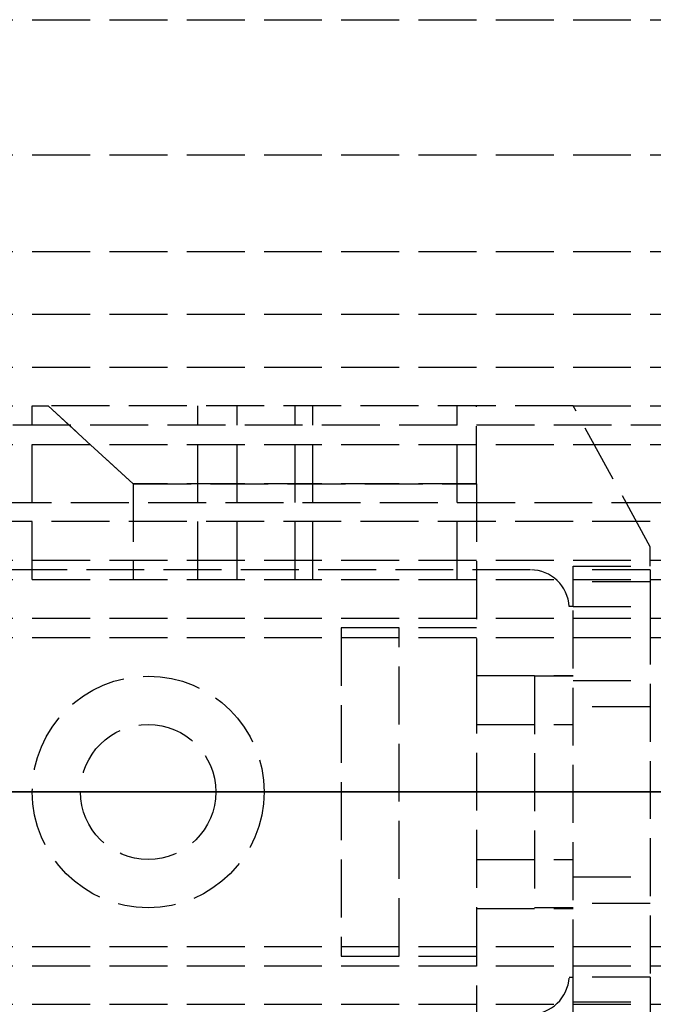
# Model space of a CAD drawing. Header units: millimetres. Extents: x -1 to 2050, y -94 to 94.
# Tile 4 of 12: x 16 to 32, y -6 to 20. Entities that reach past the tile are written whole.
import ezdxf

# ---------------------------------------------------------------- set-up
doc = ezdxf.new("R2010")
doc.units = ezdxf.units.MM
doc.header["$LTSCALE"] = 10
doc.linetypes.add('ALLCAD_Strich', pattern=[0.2, 0.15, -0.05])
doc.layers.add('BESCH_KONT_sich_schn_ansi_2d', color=40, linetype='Continuous')
doc.layers.add('BESCH_KONT_sich_schn_grun_2d', color=10, linetype='Continuous')

msp = doc.modelspace()

# ---------------------------------------------------------------- linework, layer by layer
at = {"layer": 'BESCH_KONT_sich_schn_ansi_2d', "linetype": 'ALLCAD_Strich'}
for p, q in [((0, 0, 7), (995, 0, 7)), ((995, 0, 2331), (0, 0, 2331)), ((0, 0, 2335), (995, 0, 2335)), ((0, 0, 2368), (2050, 0, 2368)), ((2050, 0, 2418), (0, 0, 2418)), ((0, 0, 6), (995, 0, 6)), ((105, 0, 2301), (0, 0, 2301)), ((0, 0, 24), (1055, 0, 24)), ((0, 0, 23), (1055, 0, 23)), ((0, 0, 24), (1055, 0, 24)), ((0, 0, 2337), (2050, 0, 2337)), ((2050, 0, 2338.5), (0, 0, 2338.5)), ((0, 0, 2365.5), (2050, 0, 2365.5)), ((0, 0, 2339.5), (2050, 0, 2339.5)), ((0, 0, 2363.5), (2050, 0, 2363.5)), ((0, 0, 2363), (2050, 0, 2363)), ((103, 0, 2330.5), (4, 0, 2330.5)), ((103, 0, 2307.5), (4, 0, 2307.5)), ((9, 0, 2328.5), (103, 0, 2328.5)), ((9, 0, 2312.5), (103, 0, 2312.5)), ((16, 0, 2356.024), (16, 0, 2354.556)), ((16.413, 0, 2356.4), (16, 0, 2356.024)), ((16, 0, 2349.576), (16.413, 0, 2349.2)), ((16, 0, 2351.044), (16, 0, 2349.576)), ((16, 0, 2354.556), (20.287, 0, 2353.587)), ((20.287, 0, 2352.013), (16, 0, 2351.044)), ((22, 0, 2361), (16, 0, 2361)), ((22, 0, 2360.5), (16, 0, 2360.5)), ((16, 0, 2360.5), (16, 0, 2361)), ((17.25, 0, 2362), (16, 0, 2361)), ((18.611, 0, 2358.4), (16.413, 0, 2356.4)), ((30, 0, 2356.4), (16.413, 0, 2356.4)), ((16.413, 0, 2349.2), (18.611, 0, 2347.2)), ((16.413, 0, 2349.2), (30, 0, 2349.2)), ((17.25, 0, 2365.5), (17.25, 0, 2363.5)), ((20.75, 0, 2362), (17.25, 0, 2362)), ((17.25, 0, 2362), (17.25, 0, 2365.5)), ((27.5, 0, 2358.4), (18.611, 0, 2358.4)), ((18.611, 0, 2347.2), (27.5, 0, 2347.2)), ((20.75, 0, 2365.5), (20.75, 0, 2363.5)), ((20.75, 0, 2362), (22, 0, 2361)), ((20.75, 0, 2362), (20.75, 0, 2365.5)), ((21.304, 0, 2353.717), (22.803, 0, 2354.489)), ((22.803, 0, 2351.111), (21.304, 0, 2351.883)), ((22, 0, 2360.5), (22, 0, 2361)), ((23.261, 0, 2354.6), (27, 0, 2354.6)), ((27, 0, 2351), (23.261, 0, 2351)), ((24, 0, 2356.4), (24, 0, 2349.2)), ((24, 0, 2349.2), (25.5, 0, 2349.2)), ((25.5, 0, 2355.1), (27.5, 0, 2355.1)), ((25.5, 0, 2349.2), (25.5, 0, 2355.1)), ((27.5, 0, 2363.3), (30, 0, 2363.3)), ((27.5, 0, 2363.3), (27.5, 0, 2358.4)), ((27.5, 0, 2358.4), (27.5, 0, 2354.1)), ((30, 0, 2342.3), (27.5, 0, 2342.3)), ((27.5, 0, 2347.2), (27.5, 0, 2342.3)), ((27.5, 0, 2351.5), (27.5, 0, 2347.2)), ((27.5, 0, 2354.1), (27.5, 0, 2351.5)), ((27.5, 0, 2348.05), (30, 0, 2348.05)), ((27.5, 0, 2344.55), (30, 0, 2344.55)), ((27.5, 0, 2361.05), (30, 0, 2361.05)), ((27.5, 0, 2357.55), (30, 0, 2357.55)), ((28.901, 0, 2365.5), (28.901, 0, 2363.5)), ((29, 0, 2362.5), (29, 0, 2359.5)), ((29, 0, 2359.5), (29, 0, 2356.5)), ((30, 0, 2356.5), (29, 0, 2356.5)), ((30, 0, 2362.5), (29, 0, 2362.5)), ((29, 0, 2349.5), (29, 0, 2346.5)), ((29, 0, 2346.5), (29, 0, 2343.5)), ((30, 0, 2343.5), (29, 0, 2343.5)), ((30, 0, 2349.5), (29, 0, 2349.5)), ((29.9, 0, 2363.5), (29.9, 0, 2365.5)), ((30, 0, 2363.498), (29.995, 0, 2363.498)), ((30, 0, 2363.5), (29.995, 0, 2363.5)), ((30, 0, 2363.498), (29.995, 0, 2363.498)), ((30, 0, 2363.497), (29.995, 0, 2363.497)), ((30, 0, 2363.495), (29.995, 0, 2363.495)), ((30, 0, 2363.492), (29.995, 0, 2363.492)), ((30, 0, 2363.496), (29.995, 0, 2363.496)), ((30, 0, 2363.497), (29.995, 0, 2363.497)), ((30, 0, 2363.497), (29.995, 0, 2363.497)), ((30, 0, 2363.498), (29.995, 0, 2363.498)), ((30, 0, 2363.493), (29.995, 0, 2363.493)), ((30, 0, 2363.495), (29.995, 0, 2363.495)), ((29.995, 0, 2363.495), (29.995, 0, 2363.492)), ((30, 0, 2363.492), (29.995, 0, 2363.492)), ((30, 0, 2363.497), (29.995, 0, 2363.497)), ((29.995, 0, 2363.495), (29.995, 0, 2363.497)), ((29.995, 0, 2363.5), (29.995, 0, 2363.497)), ((32, 0, 2360.006), (30, 0, 2356.4)), ((32, 0, 2360.5), (30, 0, 2360.5)), ((30, 0, 2360.5), (30, 0, 2361.537)), ((30, 0, 2345.1), (32, 0, 2345.1)), ((30, 0, 2360.5), (30, 0, 2356.4)), ((30, 0, 2349.2), (30, 0, 2345.1)), ((30, 0, 2342.3), (30, 0, 2345.1)), ((30, 0, 2356.4), (30, 0, 2349.2)), ((30, 0, 2349.2), (32, 0, 2345.594)), ((30, 0, 2342.1), (30, 0, 2342.3)), ((30, 0, 2363.5), (30, 0, 2361.537)), ((30, 0, 2344.804), (32, 0, 2344.804)), ((32, 0, 2342.376), (30, 0, 2342.376)), ((30, 0, 2342.1), (32, 0, 2342.1)), ((32, 0, 2345.529), (30, 0, 2345.529)), ((30, 0, 2359.501), (32, 0, 2359.501)), ((32, 0, 2360.5), (32, 0, 2360.006)), ((32, 0, 2345.594), (32, 0, 2360.006)), ((32, 0, 2345.594), (32, 0, 2345.1)), ((32, 0, 2344.804), (32, 0, 2342.376)), ((32, 0, 2342.376), (32, 0, 2342.1)), ((32, 0, 2345.1), (32, 0, 2344.804)), ((32, 0, 2363.5), (32, 0, 2360.5))]:
    msp.add_line(p, q, dxfattribs=at)
at = {"layer": 'BESCH_KONT_sich_schn_ansi_2d', "linetype": 'ALLCAD_Strich', "extrusion": (0, -1, 0)}
for centre, start, end in [((20.617, 2355.05), 257.2662, 297.2662), ((20.617, 2350.55), 62.7338, 102.7338)]:
    msp.add_arc(centre, 1.5, start, end, dxfattribs=at)
at = {"layer": 'BESCH_KONT_sich_schn_ansi_2d', "linetype": 'ALLCAD_Strich', "extrusion": (0, 1, 0)}
for centre, radius, start, end in [((-23.261, 2353.6), 1, 62.7338, 90), ((-23.261, 2352), 1, 270, 297.2662), ((-27, 2354.1), 0.5, 90, 180), ((-27, 2351.5), 0.5, 180, 270), ((-30, 2363.5), 2, 90, 180)]:
    msp.add_arc(centre, radius, start, end, dxfattribs=at)
at = {"layer": 'BESCH_KONT_sich_schn_grun_2d', "linetype": 'ALLCAD_Strich'}
for p, q in [((0, 20), (1055, 20)), ((0, 16.5), (2050, 16.5)), ((0, 14), (2050, 14)), ((0, 12.375), (2050, 12.375)), ((0, 11), (1055, 11)), ((0, 10), (16, 10)), ((16, 5.5), (16, 10)), ((16, 10), (16.413, 10)), ((16.413, 10), (18.611, 7.976)), ((18.611, 7.976), (16.413, 10)), ((30, 10), (16.413, 10)), ((20.287, 5.5), (20.287, 10)), ((21.304, 5.5), (21.304, 10)), ((22.803, 5.5), (22.803, 10)), ((23.261, 5.5), (23.261, 10)), ((27, 5.5), (27, 10)), ((27.5, 7.976), (27.5, 10)), ((32, 6.35), (30, 10)), ((30, 10), (105, 10)), ((103, 9.5), (4, 9.5)), ((0, 9), (1055, 9)), ((27.5, 7.976), (18.611, 7.976)), ((18.611, 7.976), (18.611, 5.5)), ((18.611, 7.976), (27.5, 7.976)), ((27.5, 7.976), (27.5, 3.016)), ((9, 7.5), (103, 7.5)), ((2050, 7), (0, 7)), ((32, 5.85), (32, 6.35)), ((0, 6), (2050, 6)), ((28.901, 5.75), (1, 5.75)), ((30, 4.8), (30, 5.85)), ((30, 5.85), (32, 5.85)), ((32, 5.75), (30, 5.75)), ((32, 5.75), (32, 4.8)), ((0, 5.5), (2050, 5.5)), ((32, 5.44), (30, 5.44)), ((30, 4.8), (29.9, 4.8)), ((30, 4.8), (32, 4.8)), ((30, -4.8), (30, 4.8)), ((32, 4.8), (32, -4.8)), ((0, 4.5), (2050, 4.5)), ((27.5, 4.25), (24, 4.25)), ((24, 4.25), (24, -4.25)), ((25.5, -4.25), (25.5, 4.25)), ((0, 4), (2050, 4)), ((27.5, 3.016), (30, 3.016)), ((27.5, 3.016), (27.5, -3.016)), ((29, 3), (29, -3)), ((30, 3), (29, 3)), ((30, 2.89), (32, 2.89)), ((32, 2.2), (30, 2.2)), ((27.5, 1.75), (30, 1.75)), ((29.995, 0.002), (29.995, 0.005)), ((30, 0.005), (29.995, 0.005)), ((30, 0.003), (29.995, 0.003)), ((29.995, 0.002), (29.995, 0.001)), ((30, 0.002), (29.995, 0.002)), ((29.995, 0.002), (30, 0.002)), ((30, 0.001), (29.995, 0.001)), ((30, 0.001), (29.995, 0.001)), ((29.995, 0.001), (29.995, -0.001)), ((30, 0), (29.995, 0)), ((30, -0.001), (29.995, -0.001)), ((30, -0.002), (29.995, -0.002)), ((29.995, -0.006), (29.995, -0.002)), ((29.995, -0.004), (30, -0.004)), ((30, -0.004), (29.995, -0.004)), ((30, -0.006), (29.995, -0.006)), ((29.995, -0.006), (29.995, -0.008)), ((30, -0.006), (29.995, -0.006)), ((30, -0.007), (29.995, -0.007)), ((30, -0.008), (29.995, -0.008)), ((29.995, -0.012), (29.995, -0.009)), ((30, -0.009), (29.995, -0.009)), ((30, -0.011), (29.995, -0.011)), ((29.995, -0.012), (30, -0.012)), ((29.995, -0.012), (29.995, -0.012)), ((30, -0.012), (29.995, -0.012)), ((30, -0.012), (29.995, -0.012)), ((29.995, -0.012), (29.995, -0.015)), ((30, -0.012), (29.995, -0.012)), ((30, -0.013), (29.995, -0.013)), ((30, -0.015), (29.995, -0.015)), ((27.5, -1.75), (30, -1.75)), ((30, -2.2), (32, -2.2)), ((27.5, -3.016), (30, -3.016)), ((27.5, -3.016), (27.5, -7.976)), ((30, -3), (29, -3)), ((32, -2.89), (30, -2.89)), ((0, -4), (2050, -4)), ((24, -4.25), (27.5, -4.25)), ((0, -4.5), (2050, -4.5)), ((29.9, -4.8), (30, -4.8)), ((30, -5.85), (30, -4.8)), ((32, -4.8), (30, -4.8)), ((32, -4.8), (32, -5.75)), ((0, -5.5), (2050, -5.5)), ((30, -5.44), (32, -5.44))]:
    msp.add_line(p, q, dxfattribs=at)
for radius in [3, 1.75, 1.75]:
    msp.add_circle((19, 0), radius, dxfattribs=at)
for centre, start, end in [((28.901, 4.75), 2.866, 90), ((28.901, -4.75), 270, 357.134)]:
    msp.add_arc(centre, 1, start, end, dxfattribs=at)

doc.saveas('drawing.dxf')
